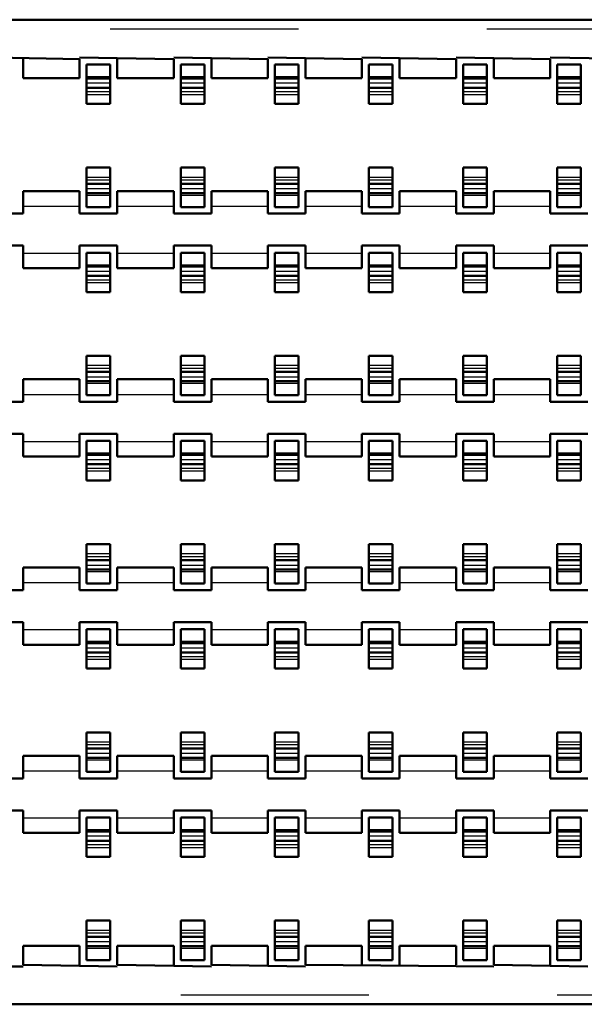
# Model space of a CAD drawing. Header units: inches. Extents: x -1.57 to 1.57, y -0.26 to 0.26.
# Tile 11 of 13: x 0.68 to 0.98, y -0.26 to 0.26. Entities that reach past the tile are written whole.
import ezdxf

# ---------------------------------------------------------------- set-up
doc = ezdxf.new("R2010")
doc.units = ezdxf.units.IN
doc.header["$MEASUREMENT"] = 0
doc.linetypes.add('Dashed', pattern=[2, 1, -1])
for name, color, linetype, lineweight in [('AM_0', 7, 'Continuous', 50), ('AM_4', 3, 'Continuous', 25), ('AM_9', 6, 'Dashed', 25)]:
    doc.layers.add(name, color=color, linetype=linetype, lineweight=lineweight)

# ---------------------------------------------------------------- blocks, each defined once
blk = doc.blocks.new('3_SEAF_50_06_5_L_10_1_A_0_K_TR_cCON2_0_in_SEAF_50_06_5_S_10_2_A_K_TR_4')
at = {"layer": 'AM_0', "ltscale": 0.005537}
for p, q in [((0.71871, 0.23775), (0.73129, 0.23775)), ((0.71871, 0.21682), (0.71871, 0.23775)), ((0.73129, 0.23775), (0.73129, 0.21682)), ((0.76871, 0.23775), (0.78129, 0.23775)), ((0.76871, 0.21682), (0.76871, 0.23775)), ((0.78129, 0.23775), (0.78129, 0.21682)), ((0.81871, 0.23775), (0.83129, 0.23775)), ((0.81871, 0.21682), (0.81871, 0.23775)), ((0.83129, 0.23775), (0.83129, 0.21682)), ((0.86871, 0.23775), (0.88129, 0.23775)), ((0.86871, 0.21682), (0.86871, 0.23775)), ((0.88129, 0.23775), (0.88129, 0.21682)), ((0.91871, 0.23775), (0.93129, 0.23775)), ((0.91871, 0.21682), (0.91871, 0.23775)), ((0.93129, 0.23775), (0.93129, 0.21682)), ((0.96871, 0.23775), (0.98129, 0.23775)), ((0.96871, 0.21682), (0.96871, 0.23775)), ((0.98129, 0.23775), (0.98129, 0.21682)), ((0.71871, 0.23032), (0.73129, 0.23032)), ((0.76871, 0.23032), (0.78129, 0.23032)), ((0.81871, 0.23032), (0.83129, 0.23032)), ((0.86871, 0.23032), (0.88129, 0.23032)), ((0.91871, 0.23032), (0.93129, 0.23032)), ((0.96871, 0.23032), (0.98129, 0.23032)), ((0.71871, 0.22537), (0.73129, 0.22537)), ((0.76871, 0.22537), (0.78129, 0.22537)), ((0.81871, 0.22537), (0.83129, 0.22537)), ((0.86871, 0.22537), (0.88129, 0.22537)), ((0.91871, 0.22537), (0.93129, 0.22537)), ((0.96871, 0.22537), (0.98129, 0.22537)), ((0.71871, 0.21682), (0.73129, 0.21682)), ((0.76871, 0.21682), (0.78129, 0.21682)), ((0.81871, 0.21682), (0.83129, 0.21682)), ((0.86871, 0.21682), (0.88129, 0.21682)), ((0.91871, 0.21682), (0.93129, 0.21682)), ((0.96871, 0.21682), (0.98129, 0.21682)), ((0.71871, 0.16199), (0.71871, 0.18293)), ((0.71871, 0.18293), (0.73129, 0.18293)), ((0.73129, 0.18293), (0.73129, 0.16199)), ((0.76871, 0.16199), (0.76871, 0.18293)), ((0.76871, 0.18293), (0.78129, 0.18293)), ((0.78129, 0.18293), (0.78129, 0.16199)), ((0.81871, 0.16199), (0.81871, 0.18293)), ((0.81871, 0.18293), (0.83129, 0.18293)), ((0.83129, 0.18293), (0.83129, 0.16199)), ((0.86871, 0.16199), (0.86871, 0.18293)), ((0.86871, 0.18293), (0.88129, 0.18293)), ((0.88129, 0.18293), (0.88129, 0.16199)), ((0.91871, 0.16199), (0.91871, 0.18293)), ((0.91871, 0.18293), (0.93129, 0.18293)), ((0.93129, 0.18293), (0.93129, 0.16199)), ((0.96871, 0.16199), (0.96871, 0.18293)), ((0.96871, 0.18293), (0.98129, 0.18293)), ((0.98129, 0.18293), (0.98129, 0.16199)), ((0.71871, 0.17438), (0.73129, 0.17438)), ((0.76871, 0.17438), (0.78129, 0.17438)), ((0.81871, 0.17438), (0.83129, 0.17438)), ((0.86871, 0.17438), (0.88129, 0.17438)), ((0.91871, 0.17438), (0.93129, 0.17438)), ((0.96871, 0.17438), (0.98129, 0.17438)), ((0.71871, 0.16942), (0.73129, 0.16942)), ((0.76871, 0.16942), (0.78129, 0.16942)), ((0.81871, 0.16942), (0.83129, 0.16942)), ((0.86871, 0.16942), (0.88129, 0.16942)), ((0.91871, 0.16942), (0.93129, 0.16942)), ((0.96871, 0.16942), (0.98129, 0.16942)), ((0.71871, 0.16199), (0.73129, 0.16199)), ((0.76871, 0.16199), (0.78129, 0.16199)), ((0.81871, 0.16199), (0.83129, 0.16199)), ((0.86871, 0.16199), (0.88129, 0.16199)), ((0.91871, 0.16199), (0.93129, 0.16199)), ((0.96871, 0.16199), (0.98129, 0.16199)), ((0.71871, 0.13775), (0.73129, 0.13775)), ((0.71871, 0.11682), (0.71871, 0.13775)), ((0.73129, 0.13775), (0.73129, 0.11682)), ((0.76871, 0.13775), (0.78129, 0.13775)), ((0.76871, 0.11682), (0.76871, 0.13775)), ((0.78129, 0.13775), (0.78129, 0.11682)), ((0.81871, 0.13775), (0.83129, 0.13775)), ((0.81871, 0.11682), (0.81871, 0.13775)), ((0.83129, 0.13775), (0.83129, 0.11682)), ((0.86871, 0.13775), (0.88129, 0.13775)), ((0.86871, 0.11682), (0.86871, 0.13775)), ((0.88129, 0.13775), (0.88129, 0.11682)), ((0.91871, 0.13775), (0.93129, 0.13775)), ((0.91871, 0.11682), (0.91871, 0.13775)), ((0.93129, 0.13775), (0.93129, 0.11682)), ((0.96871, 0.13775), (0.98129, 0.13775)), ((0.96871, 0.11682), (0.96871, 0.13775)), ((0.98129, 0.13775), (0.98129, 0.11682)), ((0.71871, 0.13032), (0.73129, 0.13032)), ((0.76871, 0.13032), (0.78129, 0.13032)), ((0.81871, 0.13032), (0.83129, 0.13032)), ((0.86871, 0.13032), (0.88129, 0.13032)), ((0.91871, 0.13032), (0.93129, 0.13032)), ((0.96871, 0.13032), (0.98129, 0.13032)), ((0.71871, 0.12537), (0.73129, 0.12537)), ((0.76871, 0.12537), (0.78129, 0.12537)), ((0.81871, 0.12537), (0.83129, 0.12537)), ((0.86871, 0.12537), (0.88129, 0.12537)), ((0.91871, 0.12537), (0.93129, 0.12537)), ((0.96871, 0.12537), (0.98129, 0.12537)), ((0.71871, 0.11682), (0.73129, 0.11682)), ((0.76871, 0.11682), (0.78129, 0.11682)), ((0.81871, 0.11682), (0.83129, 0.11682)), ((0.86871, 0.11682), (0.88129, 0.11682)), ((0.91871, 0.11682), (0.93129, 0.11682)), ((0.96871, 0.11682), (0.98129, 0.11682)), ((0.71871, 0.06199), (0.71871, 0.08293)), ((0.71871, 0.08293), (0.73129, 0.08293)), ((0.73129, 0.08293), (0.73129, 0.06199)), ((0.76871, 0.06199), (0.76871, 0.08293)), ((0.76871, 0.08293), (0.78129, 0.08293)), ((0.78129, 0.08293), (0.78129, 0.06199)), ((0.81871, 0.06199), (0.81871, 0.08293)), ((0.81871, 0.08293), (0.83129, 0.08293)), ((0.83129, 0.08293), (0.83129, 0.06199)), ((0.86871, 0.06199), (0.86871, 0.08293)), ((0.86871, 0.08293), (0.88129, 0.08293)), ((0.88129, 0.08293), (0.88129, 0.06199)), ((0.91871, 0.06199), (0.91871, 0.08293)), ((0.91871, 0.08293), (0.93129, 0.08293)), ((0.93129, 0.08293), (0.93129, 0.06199)), ((0.96871, 0.06199), (0.96871, 0.08293)), ((0.96871, 0.08293), (0.98129, 0.08293)), ((0.98129, 0.08293), (0.98129, 0.06199)), ((0.71871, 0.07438), (0.73129, 0.07438)), ((0.76871, 0.07438), (0.78129, 0.07438)), ((0.81871, 0.07438), (0.83129, 0.07438)), ((0.86871, 0.07438), (0.88129, 0.07438)), ((0.91871, 0.07438), (0.93129, 0.07438)), ((0.96871, 0.07438), (0.98129, 0.07438)), ((0.71871, 0.06942), (0.73129, 0.06942)), ((0.76871, 0.06942), (0.78129, 0.06942)), ((0.81871, 0.06942), (0.83129, 0.06942)), ((0.86871, 0.06942), (0.88129, 0.06942)), ((0.91871, 0.06942), (0.93129, 0.06942)), ((0.96871, 0.06942), (0.98129, 0.06942)), ((0.71871, 0.06199), (0.73129, 0.06199)), ((0.76871, 0.06199), (0.78129, 0.06199)), ((0.81871, 0.06199), (0.83129, 0.06199)), ((0.86871, 0.06199), (0.88129, 0.06199)), ((0.91871, 0.06199), (0.93129, 0.06199)), ((0.96871, 0.06199), (0.98129, 0.06199)), ((0.71871, 0.03775), (0.73129, 0.03775)), ((0.71871, 0.01682), (0.71871, 0.03775)), ((0.73129, 0.03775), (0.73129, 0.01682)), ((0.76871, 0.03775), (0.78129, 0.03775)), ((0.76871, 0.01682), (0.76871, 0.03775)), ((0.78129, 0.03775), (0.78129, 0.01682)), ((0.81871, 0.03775), (0.83129, 0.03775)), ((0.81871, 0.01682), (0.81871, 0.03775)), ((0.83129, 0.03775), (0.83129, 0.01682)), ((0.86871, 0.03775), (0.88129, 0.03775)), ((0.86871, 0.01682), (0.86871, 0.03775)), ((0.88129, 0.03775), (0.88129, 0.01682)), ((0.91871, 0.03775), (0.93129, 0.03775)), ((0.91871, 0.01682), (0.91871, 0.03775)), ((0.93129, 0.03775), (0.93129, 0.01682)), ((0.96871, 0.03775), (0.98129, 0.03775)), ((0.96871, 0.01682), (0.96871, 0.03775)), ((0.98129, 0.03775), (0.98129, 0.01682)), ((0.71871, 0.03032), (0.73129, 0.03032)), ((0.76871, 0.03032), (0.78129, 0.03032)), ((0.81871, 0.03032), (0.83129, 0.03032)), ((0.86871, 0.03032), (0.88129, 0.03032)), ((0.91871, 0.03032), (0.93129, 0.03032)), ((0.96871, 0.03032), (0.98129, 0.03032)), ((0.71871, 0.02537), (0.73129, 0.02537)), ((0.76871, 0.02537), (0.78129, 0.02537)), ((0.81871, 0.02537), (0.83129, 0.02537)), ((0.86871, 0.02537), (0.88129, 0.02537)), ((0.91871, 0.02537), (0.93129, 0.02537)), ((0.96871, 0.02537), (0.98129, 0.02537)), ((0.71871, 0.01682), (0.73129, 0.01682)), ((0.76871, 0.01682), (0.78129, 0.01682)), ((0.81871, 0.01682), (0.83129, 0.01682)), ((0.86871, 0.01682), (0.88129, 0.01682)), ((0.91871, 0.01682), (0.93129, 0.01682)), ((0.96871, 0.01682), (0.98129, 0.01682)), ((0.71871, -0.03801), (0.71871, -0.01707)), ((0.71871, -0.01707), (0.73129, -0.01707)), ((0.73129, -0.01707), (0.73129, -0.03801)), ((0.76871, -0.03801), (0.76871, -0.01707)), ((0.76871, -0.01707), (0.78129, -0.01707)), ((0.78129, -0.01707), (0.78129, -0.03801)), ((0.81871, -0.03801), (0.81871, -0.01707)), ((0.81871, -0.01707), (0.83129, -0.01707)), ((0.83129, -0.01707), (0.83129, -0.03801)), ((0.86871, -0.03801), (0.86871, -0.01707)), ((0.86871, -0.01707), (0.88129, -0.01707)), ((0.88129, -0.01707), (0.88129, -0.03801)), ((0.91871, -0.03801), (0.91871, -0.01707)), ((0.91871, -0.01707), (0.93129, -0.01707)), ((0.93129, -0.01707), (0.93129, -0.03801)), ((0.96871, -0.03801), (0.96871, -0.01707)), ((0.96871, -0.01707), (0.98129, -0.01707)), ((0.98129, -0.01707), (0.98129, -0.03801)), ((0.71871, -0.02562), (0.73129, -0.02562)), ((0.76871, -0.02562), (0.78129, -0.02562)), ((0.81871, -0.02562), (0.83129, -0.02562)), ((0.86871, -0.02562), (0.88129, -0.02562)), ((0.91871, -0.02562), (0.93129, -0.02562)), ((0.96871, -0.02562), (0.98129, -0.02562)), ((0.71871, -0.03058), (0.73129, -0.03058)), ((0.76871, -0.03058), (0.78129, -0.03058)), ((0.81871, -0.03058), (0.83129, -0.03058)), ((0.86871, -0.03058), (0.88129, -0.03058)), ((0.91871, -0.03058), (0.93129, -0.03058)), ((0.96871, -0.03058), (0.98129, -0.03058)), ((0.71871, -0.03801), (0.73129, -0.03801)), ((0.76871, -0.03801), (0.78129, -0.03801)), ((0.81871, -0.03801), (0.83129, -0.03801)), ((0.86871, -0.03801), (0.88129, -0.03801)), ((0.91871, -0.03801), (0.93129, -0.03801)), ((0.96871, -0.03801), (0.98129, -0.03801)), ((0.71871, -0.06225), (0.73129, -0.06225)), ((0.71871, -0.08318), (0.71871, -0.06225)), ((0.73129, -0.06225), (0.73129, -0.08318)), ((0.76871, -0.06225), (0.78129, -0.06225)), ((0.76871, -0.08318), (0.76871, -0.06225)), ((0.78129, -0.06225), (0.78129, -0.08318)), ((0.81871, -0.06225), (0.83129, -0.06225)), ((0.81871, -0.08318), (0.81871, -0.06225)), ((0.83129, -0.06225), (0.83129, -0.08318)), ((0.86871, -0.06225), (0.88129, -0.06225)), ((0.86871, -0.08318), (0.86871, -0.06225)), ((0.88129, -0.06225), (0.88129, -0.08318)), ((0.91871, -0.06225), (0.93129, -0.06225)), ((0.91871, -0.08318), (0.91871, -0.06225)), ((0.93129, -0.06225), (0.93129, -0.08318)), ((0.96871, -0.06225), (0.98129, -0.06225)), ((0.96871, -0.08318), (0.96871, -0.06225)), ((0.98129, -0.06225), (0.98129, -0.08318)), ((0.71871, -0.06968), (0.73129, -0.06968)), ((0.76871, -0.06968), (0.78129, -0.06968)), ((0.81871, -0.06968), (0.83129, -0.06968)), ((0.86871, -0.06968), (0.88129, -0.06968)), ((0.91871, -0.06968), (0.93129, -0.06968)), ((0.96871, -0.06968), (0.98129, -0.06968)), ((0.71871, -0.07463), (0.73129, -0.07463)), ((0.76871, -0.07463), (0.78129, -0.07463)), ((0.81871, -0.07463), (0.83129, -0.07463)), ((0.86871, -0.07463), (0.88129, -0.07463)), ((0.91871, -0.07463), (0.93129, -0.07463)), ((0.96871, -0.07463), (0.98129, -0.07463)), ((0.71871, -0.08318), (0.73129, -0.08318)), ((0.76871, -0.08318), (0.78129, -0.08318)), ((0.81871, -0.08318), (0.83129, -0.08318)), ((0.86871, -0.08318), (0.88129, -0.08318)), ((0.91871, -0.08318), (0.93129, -0.08318)), ((0.96871, -0.08318), (0.98129, -0.08318)), ((0.71871, -0.13801), (0.71871, -0.11707)), ((0.71871, -0.11707), (0.73129, -0.11707)), ((0.73129, -0.11707), (0.73129, -0.13801)), ((0.76871, -0.13801), (0.76871, -0.11707)), ((0.76871, -0.11707), (0.78129, -0.11707)), ((0.78129, -0.11707), (0.78129, -0.13801)), ((0.81871, -0.13801), (0.81871, -0.11707)), ((0.81871, -0.11707), (0.83129, -0.11707)), ((0.83129, -0.11707), (0.83129, -0.13801)), ((0.86871, -0.13801), (0.86871, -0.11707)), ((0.86871, -0.11707), (0.88129, -0.11707)), ((0.88129, -0.11707), (0.88129, -0.13801)), ((0.91871, -0.13801), (0.91871, -0.11707)), ((0.91871, -0.11707), (0.93129, -0.11707)), ((0.93129, -0.11707), (0.93129, -0.13801)), ((0.96871, -0.13801), (0.96871, -0.11707)), ((0.96871, -0.11707), (0.98129, -0.11707)), ((0.98129, -0.11707), (0.98129, -0.13801)), ((0.71871, -0.12562), (0.73129, -0.12562)), ((0.71871, -0.13058), (0.73129, -0.13058)), ((0.76871, -0.12562), (0.78129, -0.12562)), ((0.76871, -0.13058), (0.78129, -0.13058)), ((0.81871, -0.12562), (0.83129, -0.12562)), ((0.81871, -0.13058), (0.83129, -0.13058)), ((0.86871, -0.12562), (0.88129, -0.12562)), ((0.86871, -0.13058), (0.88129, -0.13058)), ((0.91871, -0.12562), (0.93129, -0.12562)), ((0.91871, -0.13058), (0.93129, -0.13058)), ((0.96871, -0.12562), (0.98129, -0.12562)), ((0.96871, -0.13058), (0.98129, -0.13058)), ((0.71871, -0.13801), (0.73129, -0.13801)), ((0.76871, -0.13801), (0.78129, -0.13801)), ((0.81871, -0.13801), (0.83129, -0.13801)), ((0.86871, -0.13801), (0.88129, -0.13801)), ((0.91871, -0.13801), (0.93129, -0.13801)), ((0.96871, -0.13801), (0.98129, -0.13801)), ((0.71871, -0.16225), (0.73129, -0.16225)), ((0.71871, -0.18318), (0.71871, -0.16225)), ((0.73129, -0.16225), (0.73129, -0.18318)), ((0.76871, -0.16225), (0.78129, -0.16225)), ((0.76871, -0.18318), (0.76871, -0.16225)), ((0.78129, -0.16225), (0.78129, -0.18318)), ((0.81871, -0.16225), (0.83129, -0.16225)), ((0.81871, -0.18318), (0.81871, -0.16225)), ((0.83129, -0.16225), (0.83129, -0.18318)), ((0.86871, -0.16225), (0.88129, -0.16225)), ((0.86871, -0.18318), (0.86871, -0.16225)), ((0.88129, -0.16225), (0.88129, -0.18318)), ((0.91871, -0.16225), (0.93129, -0.16225)), ((0.91871, -0.18318), (0.91871, -0.16225)), ((0.93129, -0.16225), (0.93129, -0.18318)), ((0.96871, -0.16225), (0.98129, -0.16225)), ((0.96871, -0.18318), (0.96871, -0.16225)), ((0.98129, -0.16225), (0.98129, -0.18318)), ((0.71871, -0.16968), (0.73129, -0.16968)), ((0.76871, -0.16968), (0.78129, -0.16968)), ((0.81871, -0.16968), (0.83129, -0.16968)), ((0.86871, -0.16968), (0.88129, -0.16968)), ((0.91871, -0.16968), (0.93129, -0.16968)), ((0.96871, -0.16968), (0.98129, -0.16968)), ((0.71871, -0.17463), (0.73129, -0.17463)), ((0.76871, -0.17463), (0.78129, -0.17463)), ((0.81871, -0.17463), (0.83129, -0.17463)), ((0.86871, -0.17463), (0.88129, -0.17463)), ((0.91871, -0.17463), (0.93129, -0.17463)), ((0.96871, -0.17463), (0.98129, -0.17463)), ((0.71871, -0.18318), (0.73129, -0.18318)), ((0.76871, -0.18318), (0.78129, -0.18318)), ((0.81871, -0.18318), (0.83129, -0.18318)), ((0.86871, -0.18318), (0.88129, -0.18318)), ((0.91871, -0.18318), (0.93129, -0.18318)), ((0.96871, -0.18318), (0.98129, -0.18318)), ((0.71871, -0.23801), (0.71871, -0.21707)), ((0.71871, -0.21707), (0.73129, -0.21707)), ((0.73129, -0.21707), (0.73129, -0.23801)), ((0.76871, -0.23801), (0.76871, -0.21707)), ((0.76871, -0.21707), (0.78129, -0.21707)), ((0.78129, -0.21707), (0.78129, -0.23801)), ((0.81871, -0.23801), (0.81871, -0.21707)), ((0.81871, -0.21707), (0.83129, -0.21707)), ((0.83129, -0.21707), (0.83129, -0.23801)), ((0.86871, -0.23801), (0.86871, -0.21707)), ((0.86871, -0.21707), (0.88129, -0.21707)), ((0.88129, -0.21707), (0.88129, -0.23801)), ((0.91871, -0.23801), (0.91871, -0.21707)), ((0.91871, -0.21707), (0.93129, -0.21707)), ((0.93129, -0.21707), (0.93129, -0.23801)), ((0.96871, -0.23801), (0.96871, -0.21707)), ((0.96871, -0.21707), (0.98129, -0.21707)), ((0.98129, -0.21707), (0.98129, -0.23801)), ((0.71871, -0.22562), (0.73129, -0.22562)), ((0.76871, -0.22562), (0.78129, -0.22562)), ((0.81871, -0.22562), (0.83129, -0.22562)), ((0.86871, -0.22562), (0.88129, -0.22562)), ((0.91871, -0.22562), (0.93129, -0.22562)), ((0.96871, -0.22562), (0.98129, -0.22562)), ((0.71871, -0.23058), (0.73129, -0.23058)), ((0.76871, -0.23058), (0.78129, -0.23058)), ((0.81871, -0.23058), (0.83129, -0.23058)), ((0.86871, -0.23058), (0.88129, -0.23058)), ((0.91871, -0.23058), (0.93129, -0.23058)), ((0.96871, -0.23058), (0.98129, -0.23058)), ((0.71871, -0.23801), (0.73129, -0.23801)), ((0.76871, -0.23801), (0.78129, -0.23801)), ((0.81871, -0.23801), (0.83129, -0.23801)), ((0.86871, -0.23801), (0.88129, -0.23801)), ((0.91871, -0.23801), (0.93129, -0.23801)), ((0.96871, -0.23801), (0.98129, -0.23801))]:
    blk.add_line(p, q, dxfattribs=at)
at = {"layer": 'AM_9', "ltscale": 0.005537}
for p, q in [((1.23129, 0.2565), (-1.23129, 0.2565)), ((0.71871, 0.23137), (0.73129, 0.23137)), ((0.76871, 0.23137), (0.78129, 0.23137)), ((0.81871, 0.23137), (0.83129, 0.23137)), ((0.86871, 0.23137), (0.88129, 0.23137)), ((0.91871, 0.23137), (0.93129, 0.23137)), ((0.96871, 0.23137), (0.98129, 0.23137)), ((0.71871, 0.22792), (0.73129, 0.22792)), ((0.76871, 0.22792), (0.78129, 0.22792)), ((0.81871, 0.22792), (0.83129, 0.22792)), ((0.86871, 0.22792), (0.88129, 0.22792)), ((0.91871, 0.22792), (0.93129, 0.22792)), ((0.96871, 0.22792), (0.98129, 0.22792)), ((0.71871, 0.22332), (0.73129, 0.22332)), ((0.71871, 0.22182), (0.73129, 0.22182)), ((0.76871, 0.22332), (0.78129, 0.22332)), ((0.76871, 0.22182), (0.78129, 0.22182)), ((0.81871, 0.22332), (0.83129, 0.22332)), ((0.81871, 0.22182), (0.83129, 0.22182)), ((0.86871, 0.22332), (0.88129, 0.22332)), ((0.86871, 0.22182), (0.88129, 0.22182)), ((0.91871, 0.22332), (0.93129, 0.22332)), ((0.91871, 0.22182), (0.93129, 0.22182)), ((0.96871, 0.22332), (0.98129, 0.22332)), ((0.96871, 0.22182), (0.98129, 0.22182)), ((0.71871, 0.17792), (0.73129, 0.17792)), ((0.76871, 0.17792), (0.78129, 0.17792)), ((0.81871, 0.17792), (0.83129, 0.17792)), ((0.86871, 0.17792), (0.88129, 0.17792)), ((0.91871, 0.17792), (0.93129, 0.17792)), ((0.96871, 0.17792), (0.98129, 0.17792)), ((0.71871, 0.17643), (0.73129, 0.17643)), ((0.76871, 0.17643), (0.78129, 0.17643)), ((0.81871, 0.17643), (0.83129, 0.17643)), ((0.86871, 0.17643), (0.88129, 0.17643)), ((0.91871, 0.17643), (0.93129, 0.17643)), ((0.96871, 0.17643), (0.98129, 0.17643)), ((0.71871, 0.17182), (0.73129, 0.17182)), ((0.71871, 0.16837), (0.73129, 0.16837)), ((0.76871, 0.17182), (0.78129, 0.17182)), ((0.76871, 0.16837), (0.78129, 0.16837)), ((0.81871, 0.17182), (0.83129, 0.17182)), ((0.81871, 0.16837), (0.83129, 0.16837)), ((0.86871, 0.17182), (0.88129, 0.17182)), ((0.86871, 0.16837), (0.88129, 0.16837)), ((0.91871, 0.17182), (0.93129, 0.17182)), ((0.91871, 0.16837), (0.93129, 0.16837)), ((0.96871, 0.17182), (0.98129, 0.17182)), ((0.96871, 0.16837), (0.98129, 0.16837)), ((0.71871, 0.13137), (0.73129, 0.13137)), ((0.76871, 0.13137), (0.78129, 0.13137)), ((0.81871, 0.13137), (0.83129, 0.13137)), ((0.86871, 0.13137), (0.88129, 0.13137)), ((0.91871, 0.13137), (0.93129, 0.13137)), ((0.96871, 0.13137), (0.98129, 0.13137)), ((0.71871, 0.12792), (0.73129, 0.12792)), ((0.76871, 0.12792), (0.78129, 0.12792)), ((0.81871, 0.12792), (0.83129, 0.12792)), ((0.86871, 0.12792), (0.88129, 0.12792)), ((0.91871, 0.12792), (0.93129, 0.12792)), ((0.96871, 0.12792), (0.98129, 0.12792)), ((0.71871, 0.12332), (0.73129, 0.12332)), ((0.71871, 0.12182), (0.73129, 0.12182)), ((0.76871, 0.12332), (0.78129, 0.12332)), ((0.76871, 0.12182), (0.78129, 0.12182)), ((0.81871, 0.12332), (0.83129, 0.12332)), ((0.81871, 0.12182), (0.83129, 0.12182)), ((0.86871, 0.12332), (0.88129, 0.12332)), ((0.86871, 0.12182), (0.88129, 0.12182)), ((0.91871, 0.12332), (0.93129, 0.12332)), ((0.91871, 0.12182), (0.93129, 0.12182)), ((0.96871, 0.12332), (0.98129, 0.12332)), ((0.96871, 0.12182), (0.98129, 0.12182)), ((0.71871, 0.07792), (0.73129, 0.07792)), ((0.71871, 0.07643), (0.73129, 0.07643)), ((0.76871, 0.07792), (0.78129, 0.07792)), ((0.76871, 0.07643), (0.78129, 0.07643)), ((0.81871, 0.07792), (0.83129, 0.07792)), ((0.81871, 0.07643), (0.83129, 0.07643)), ((0.86871, 0.07792), (0.88129, 0.07792)), ((0.86871, 0.07643), (0.88129, 0.07643)), ((0.91871, 0.07792), (0.93129, 0.07792)), ((0.91871, 0.07643), (0.93129, 0.07643)), ((0.96871, 0.07792), (0.98129, 0.07792)), ((0.96871, 0.07643), (0.98129, 0.07643)), ((0.71871, 0.07182), (0.73129, 0.07182)), ((0.71871, 0.06837), (0.73129, 0.06837)), ((0.76871, 0.07182), (0.78129, 0.07182)), ((0.76871, 0.06837), (0.78129, 0.06837)), ((0.81871, 0.07182), (0.83129, 0.07182)), ((0.81871, 0.06837), (0.83129, 0.06837)), ((0.86871, 0.07182), (0.88129, 0.07182)), ((0.86871, 0.06837), (0.88129, 0.06837)), ((0.91871, 0.07182), (0.93129, 0.07182)), ((0.91871, 0.06837), (0.93129, 0.06837)), ((0.96871, 0.07182), (0.98129, 0.07182)), ((0.96871, 0.06837), (0.98129, 0.06837)), ((0.71871, 0.03137), (0.73129, 0.03137)), ((0.71871, 0.02792), (0.73129, 0.02792)), ((0.76871, 0.03137), (0.78129, 0.03137)), ((0.76871, 0.02792), (0.78129, 0.02792)), ((0.81871, 0.03137), (0.83129, 0.03137)), ((0.81871, 0.02792), (0.83129, 0.02792)), ((0.86871, 0.03137), (0.88129, 0.03137)), ((0.86871, 0.02792), (0.88129, 0.02792)), ((0.91871, 0.03137), (0.93129, 0.03137)), ((0.91871, 0.02792), (0.93129, 0.02792)), ((0.96871, 0.03137), (0.98129, 0.03137)), ((0.96871, 0.02792), (0.98129, 0.02792)), ((0.71871, 0.02332), (0.73129, 0.02332)), ((0.71871, 0.02182), (0.73129, 0.02182)), ((0.76871, 0.02332), (0.78129, 0.02332)), ((0.76871, 0.02182), (0.78129, 0.02182)), ((0.81871, 0.02332), (0.83129, 0.02332)), ((0.81871, 0.02182), (0.83129, 0.02182)), ((0.86871, 0.02332), (0.88129, 0.02332)), ((0.86871, 0.02182), (0.88129, 0.02182)), ((0.91871, 0.02332), (0.93129, 0.02332)), ((0.91871, 0.02182), (0.93129, 0.02182)), ((0.96871, 0.02332), (0.98129, 0.02332)), ((0.96871, 0.02182), (0.98129, 0.02182)), ((0.71871, -0.02208), (0.73129, -0.02208)), ((0.71871, -0.02357), (0.73129, -0.02357)), ((0.76871, -0.02208), (0.78129, -0.02208)), ((0.76871, -0.02357), (0.78129, -0.02357)), ((0.81871, -0.02208), (0.83129, -0.02208)), ((0.81871, -0.02357), (0.83129, -0.02357)), ((0.86871, -0.02208), (0.88129, -0.02208)), ((0.86871, -0.02357), (0.88129, -0.02357)), ((0.91871, -0.02208), (0.93129, -0.02208)), ((0.91871, -0.02357), (0.93129, -0.02357)), ((0.96871, -0.02208), (0.98129, -0.02208)), ((0.96871, -0.02357), (0.98129, -0.02357)), ((0.71871, -0.02818), (0.73129, -0.02818)), ((0.76871, -0.02818), (0.78129, -0.02818)), ((0.81871, -0.02818), (0.83129, -0.02818)), ((0.86871, -0.02818), (0.88129, -0.02818)), ((0.91871, -0.02818), (0.93129, -0.02818)), ((0.96871, -0.02818), (0.98129, -0.02818)), ((0.71871, -0.03163), (0.73129, -0.03163)), ((0.76871, -0.03163), (0.78129, -0.03163)), ((0.81871, -0.03163), (0.83129, -0.03163)), ((0.86871, -0.03163), (0.88129, -0.03163)), ((0.91871, -0.03163), (0.93129, -0.03163)), ((0.96871, -0.03163), (0.98129, -0.03163)), ((0.71871, -0.06863), (0.73129, -0.06863)), ((0.71871, -0.07208), (0.73129, -0.07208)), ((0.76871, -0.06863), (0.78129, -0.06863)), ((0.76871, -0.07208), (0.78129, -0.07208)), ((0.81871, -0.06863), (0.83129, -0.06863)), ((0.81871, -0.07208), (0.83129, -0.07208)), ((0.86871, -0.06863), (0.88129, -0.06863)), ((0.86871, -0.07208), (0.88129, -0.07208)), ((0.91871, -0.06863), (0.93129, -0.06863)), ((0.91871, -0.07208), (0.93129, -0.07208)), ((0.96871, -0.06863), (0.98129, -0.06863)), ((0.96871, -0.07208), (0.98129, -0.07208)), ((0.71871, -0.07668), (0.73129, -0.07668)), ((0.71871, -0.07818), (0.73129, -0.07818)), ((0.76871, -0.07668), (0.78129, -0.07668)), ((0.76871, -0.07818), (0.78129, -0.07818)), ((0.81871, -0.07668), (0.83129, -0.07668)), ((0.81871, -0.07818), (0.83129, -0.07818)), ((0.86871, -0.07668), (0.88129, -0.07668)), ((0.86871, -0.07818), (0.88129, -0.07818)), ((0.91871, -0.07668), (0.93129, -0.07668)), ((0.91871, -0.07818), (0.93129, -0.07818)), ((0.96871, -0.07668), (0.98129, -0.07668)), ((0.96871, -0.07818), (0.98129, -0.07818)), ((0.71871, -0.12208), (0.73129, -0.12208)), ((0.71871, -0.12357), (0.73129, -0.12357)), ((0.76871, -0.12208), (0.78129, -0.12208)), ((0.76871, -0.12357), (0.78129, -0.12357)), ((0.81871, -0.12208), (0.83129, -0.12208)), ((0.81871, -0.12357), (0.83129, -0.12357)), ((0.86871, -0.12208), (0.88129, -0.12208)), ((0.86871, -0.12357), (0.88129, -0.12357)), ((0.91871, -0.12208), (0.93129, -0.12208)), ((0.91871, -0.12357), (0.93129, -0.12357)), ((0.96871, -0.12208), (0.98129, -0.12208)), ((0.96871, -0.12357), (0.98129, -0.12357)), ((0.71871, -0.12818), (0.73129, -0.12818)), ((0.76871, -0.12818), (0.78129, -0.12818)), ((0.81871, -0.12818), (0.83129, -0.12818)), ((0.86871, -0.12818), (0.88129, -0.12818)), ((0.91871, -0.12818), (0.93129, -0.12818)), ((0.96871, -0.12818), (0.98129, -0.12818)), ((0.71871, -0.13163), (0.73129, -0.13163)), ((0.76871, -0.13163), (0.78129, -0.13163)), ((0.81871, -0.13163), (0.83129, -0.13163)), ((0.86871, -0.13163), (0.88129, -0.13163)), ((0.91871, -0.13163), (0.93129, -0.13163)), ((0.96871, -0.13163), (0.98129, -0.13163)), ((0.71871, -0.16863), (0.73129, -0.16863)), ((0.71871, -0.17208), (0.73129, -0.17208)), ((0.76871, -0.16863), (0.78129, -0.16863)), ((0.76871, -0.17208), (0.78129, -0.17208)), ((0.81871, -0.16863), (0.83129, -0.16863)), ((0.81871, -0.17208), (0.83129, -0.17208)), ((0.86871, -0.16863), (0.88129, -0.16863)), ((0.86871, -0.17208), (0.88129, -0.17208)), ((0.91871, -0.16863), (0.93129, -0.16863)), ((0.91871, -0.17208), (0.93129, -0.17208)), ((0.96871, -0.16863), (0.98129, -0.16863)), ((0.96871, -0.17208), (0.98129, -0.17208)), ((0.71871, -0.17668), (0.73129, -0.17668)), ((0.76871, -0.17668), (0.78129, -0.17668)), ((0.81871, -0.17668), (0.83129, -0.17668)), ((0.86871, -0.17668), (0.88129, -0.17668)), ((0.91871, -0.17668), (0.93129, -0.17668)), ((0.96871, -0.17668), (0.98129, -0.17668)), ((0.71871, -0.17818), (0.73129, -0.17818)), ((0.76871, -0.17818), (0.78129, -0.17818)), ((0.81871, -0.17818), (0.83129, -0.17818)), ((0.86871, -0.17818), (0.88129, -0.17818)), ((0.91871, -0.17818), (0.93129, -0.17818)), ((0.96871, -0.17818), (0.98129, -0.17818)), ((0.71871, -0.22208), (0.73129, -0.22208)), ((0.71871, -0.22357), (0.73129, -0.22357)), ((0.76871, -0.22208), (0.78129, -0.22208)), ((0.76871, -0.22357), (0.78129, -0.22357)), ((0.81871, -0.22208), (0.83129, -0.22208)), ((0.81871, -0.22357), (0.83129, -0.22357)), ((0.86871, -0.22208), (0.88129, -0.22208)), ((0.86871, -0.22357), (0.88129, -0.22357)), ((0.91871, -0.22208), (0.93129, -0.22208)), ((0.91871, -0.22357), (0.93129, -0.22357)), ((0.96871, -0.22208), (0.98129, -0.22208)), ((0.96871, -0.22357), (0.98129, -0.22357)), ((0.71871, -0.22818), (0.73129, -0.22818)), ((0.76871, -0.22818), (0.78129, -0.22818)), ((0.81871, -0.22818), (0.83129, -0.22818)), ((0.86871, -0.22818), (0.88129, -0.22818)), ((0.91871, -0.22818), (0.93129, -0.22818)), ((0.96871, -0.22818), (0.98129, -0.22818)), ((0.71871, -0.23163), (0.73129, -0.23163)), ((0.76871, -0.23163), (0.78129, -0.23163)), ((0.81871, -0.23163), (0.83129, -0.23163)), ((0.86871, -0.23163), (0.88129, -0.23163)), ((0.91871, -0.23163), (0.93129, -0.23163)), ((0.96871, -0.23163), (0.98129, -0.23163)), ((-1.23129, -0.2565), (1.185, -0.2565))]:
    blk.add_line(p, q, dxfattribs=at)
blk = doc.blocks.new('4_SEAF_50_06_5_L_10_1_A_0_K_TR_BODY_2_0_in_SEAF_50_06_5_S_10_2_A_K_TR_4')
at = {"layer": 'AM_0', "ltscale": 0.006254}
for p, q in [((1.348, 0.2615), (-1.381, 0.2615)), ((0.715, 0.2405), (0.665, 0.2415)), ((0.765, 0.2405), (0.715, 0.2415)), ((0.815, 0.2405), (0.765, 0.2415)), ((0.865, 0.2405), (0.815, 0.2415)), ((0.915, 0.2405), (0.865, 0.2415)), ((0.965, 0.2405), (0.915, 0.2415)), ((1.015, 0.2405), (0.965, 0.2415)), ((0.685, 0.2405), (0.685, 0.2305)), ((0.715, 0.2305), (0.715, 0.2405)), ((0.735, 0.2405), (0.735, 0.2305)), ((0.765, 0.2305), (0.765, 0.2405)), ((0.785, 0.2405), (0.785, 0.2305)), ((0.815, 0.2305), (0.815, 0.2405)), ((0.835, 0.2405), (0.835, 0.2305)), ((0.865, 0.2305), (0.865, 0.2405)), ((0.885, 0.2405), (0.885, 0.2305)), ((0.915, 0.2305), (0.915, 0.2405)), ((0.935, 0.2405), (0.935, 0.2305)), ((0.965, 0.2305), (0.965, 0.2405)), ((0.715, 0.2305), (0.685, 0.2305)), ((0.765, 0.2305), (0.735, 0.2305)), ((0.815, 0.2305), (0.785, 0.2305)), ((0.865, 0.2305), (0.835, 0.2305)), ((0.915, 0.2305), (0.885, 0.2305)), ((0.965, 0.2305), (0.935, 0.2305)), ((0.685, 0.1705), (0.685, 0.1585)), ((0.685, 0.1705), (0.715, 0.1705)), ((0.715, 0.1585), (0.715, 0.1705)), ((0.735, 0.1705), (0.735, 0.1585)), ((0.735, 0.1705), (0.765, 0.1705)), ((0.765, 0.1585), (0.765, 0.1705)), ((0.785, 0.1705), (0.785, 0.1585)), ((0.785, 0.1705), (0.815, 0.1705)), ((0.815, 0.1585), (0.815, 0.1705)), ((0.835, 0.1705), (0.835, 0.1585)), ((0.835, 0.1705), (0.865, 0.1705)), ((0.865, 0.1585), (0.865, 0.1705)), ((0.885, 0.1705), (0.885, 0.1585)), ((0.885, 0.1705), (0.915, 0.1705)), ((0.915, 0.1585), (0.915, 0.1705)), ((0.935, 0.1705), (0.935, 0.1585)), ((0.935, 0.1705), (0.965, 0.1705)), ((0.965, 0.1585), (0.965, 0.1705)), ((0.685, 0.1585), (0.665, 0.1585)), ((0.735, 0.1585), (0.715, 0.1585)), ((0.785, 0.1585), (0.765, 0.1585)), ((0.835, 0.1585), (0.815, 0.1585)), ((0.885, 0.1585), (0.865, 0.1585)), ((0.935, 0.1585), (0.915, 0.1585)), ((0.985, 0.1585), (0.965, 0.1585)), ((0.665, 0.1415), (0.685, 0.1415)), ((0.685, 0.1415), (0.685, 0.1295)), ((0.715, 0.1295), (0.715, 0.1415)), ((0.715, 0.1415), (0.735, 0.1415)), ((0.735, 0.1415), (0.735, 0.1295)), ((0.765, 0.1295), (0.765, 0.1415)), ((0.765, 0.1415), (0.785, 0.1415)), ((0.785, 0.1415), (0.785, 0.1295)), ((0.815, 0.1295), (0.815, 0.1415)), ((0.815, 0.1415), (0.835, 0.1415)), ((0.835, 0.1415), (0.835, 0.1295)), ((0.865, 0.1295), (0.865, 0.1415)), ((0.865, 0.1415), (0.885, 0.1415)), ((0.885, 0.1415), (0.885, 0.1295)), ((0.915, 0.1295), (0.915, 0.1415)), ((0.915, 0.1415), (0.935, 0.1415)), ((0.935, 0.1415), (0.935, 0.1295)), ((0.965, 0.1295), (0.965, 0.1415)), ((0.965, 0.1415), (0.985, 0.1415)), ((0.685, 0.1295), (0.715, 0.1295)), ((0.735, 0.1295), (0.765, 0.1295)), ((0.785, 0.1295), (0.815, 0.1295)), ((0.835, 0.1295), (0.865, 0.1295)), ((0.885, 0.1295), (0.915, 0.1295)), ((0.935, 0.1295), (0.965, 0.1295)), ((0.685, 0.0705), (0.685, 0.0585)), ((0.685, 0.0705), (0.715, 0.0705)), ((0.715, 0.0585), (0.715, 0.0705)), ((0.735, 0.0705), (0.735, 0.0585)), ((0.735, 0.0705), (0.765, 0.0705)), ((0.765, 0.0585), (0.765, 0.0705)), ((0.785, 0.0705), (0.815, 0.0705)), ((0.785, 0.0705), (0.785, 0.0585)), ((0.815, 0.0585), (0.815, 0.0705)), ((0.835, 0.0705), (0.835, 0.0585)), ((0.835, 0.0705), (0.865, 0.0705)), ((0.865, 0.0585), (0.865, 0.0705)), ((0.885, 0.0705), (0.885, 0.0585)), ((0.885, 0.0705), (0.915, 0.0705)), ((0.915, 0.0585), (0.915, 0.0705)), ((0.935, 0.0705), (0.965, 0.0705)), ((0.935, 0.0705), (0.935, 0.0585)), ((0.965, 0.0585), (0.965, 0.0705)), ((0.685, 0.0585), (0.665, 0.0585)), ((0.735, 0.0585), (0.715, 0.0585)), ((0.785, 0.0585), (0.765, 0.0585)), ((0.835, 0.0585), (0.815, 0.0585)), ((0.885, 0.0585), (0.865, 0.0585)), ((0.935, 0.0585), (0.915, 0.0585)), ((0.985, 0.0585), (0.965, 0.0585)), ((0.665, 0.0415), (0.685, 0.0415)), ((0.685, 0.0415), (0.685, 0.0295)), ((0.715, 0.0295), (0.715, 0.0415)), ((0.715, 0.0415), (0.735, 0.0415)), ((0.735, 0.0415), (0.735, 0.0295)), ((0.765, 0.0295), (0.765, 0.0415)), ((0.765, 0.0415), (0.785, 0.0415)), ((0.785, 0.0415), (0.785, 0.0295)), ((0.815, 0.0295), (0.815, 0.0415)), ((0.815, 0.0415), (0.835, 0.0415)), ((0.835, 0.0415), (0.835, 0.0295)), ((0.865, 0.0295), (0.865, 0.0415)), ((0.865, 0.0415), (0.885, 0.0415)), ((0.885, 0.0415), (0.885, 0.0295)), ((0.915, 0.0295), (0.915, 0.0415)), ((0.915, 0.0415), (0.935, 0.0415)), ((0.935, 0.0415), (0.935, 0.0295)), ((0.965, 0.0295), (0.965, 0.0415)), ((0.965, 0.0415), (0.985, 0.0415)), ((0.685, 0.0295), (0.715, 0.0295)), ((0.735, 0.0295), (0.765, 0.0295)), ((0.785, 0.0295), (0.815, 0.0295)), ((0.835, 0.0295), (0.865, 0.0295)), ((0.885, 0.0295), (0.915, 0.0295)), ((0.935, 0.0295), (0.965, 0.0295)), ((0.685, -0.0295), (0.715, -0.0295)), ((0.685, -0.0295), (0.685, -0.0415)), ((0.715, -0.0415), (0.715, -0.0295)), ((0.735, -0.0295), (0.765, -0.0295)), ((0.735, -0.0295), (0.735, -0.0415)), ((0.765, -0.0415), (0.765, -0.0295)), ((0.785, -0.0295), (0.815, -0.0295)), ((0.785, -0.0295), (0.785, -0.0415)), ((0.815, -0.0415), (0.815, -0.0295)), ((0.835, -0.0295), (0.865, -0.0295)), ((0.835, -0.0295), (0.835, -0.0415)), ((0.865, -0.0415), (0.865, -0.0295)), ((0.885, -0.0295), (0.885, -0.0415)), ((0.885, -0.0295), (0.915, -0.0295)), ((0.915, -0.0415), (0.915, -0.0295)), ((0.935, -0.0295), (0.935, -0.0415)), ((0.935, -0.0295), (0.965, -0.0295)), ((0.965, -0.0415), (0.965, -0.0295)), ((0.685, -0.0415), (0.665, -0.0415)), ((0.735, -0.0415), (0.715, -0.0415)), ((0.785, -0.0415), (0.765, -0.0415)), ((0.835, -0.0415), (0.815, -0.0415)), ((0.885, -0.0415), (0.865, -0.0415)), ((0.935, -0.0415), (0.915, -0.0415)), ((0.985, -0.0415), (0.965, -0.0415)), ((0.665, -0.0585), (0.685, -0.0585)), ((0.685, -0.0585), (0.685, -0.0705)), ((0.715, -0.0705), (0.715, -0.0585)), ((0.715, -0.0585), (0.735, -0.0585)), ((0.735, -0.0585), (0.735, -0.0705)), ((0.765, -0.0705), (0.765, -0.0585)), ((0.765, -0.0585), (0.785, -0.0585)), ((0.785, -0.0585), (0.785, -0.0705)), ((0.815, -0.0705), (0.815, -0.0585)), ((0.815, -0.0585), (0.835, -0.0585)), ((0.835, -0.0585), (0.835, -0.0705)), ((0.865, -0.0705), (0.865, -0.0585)), ((0.865, -0.0585), (0.885, -0.0585)), ((0.885, -0.0585), (0.885, -0.0705)), ((0.915, -0.0705), (0.915, -0.0585)), ((0.915, -0.0585), (0.935, -0.0585)), ((0.935, -0.0585), (0.935, -0.0705)), ((0.965, -0.0705), (0.965, -0.0585)), ((0.965, -0.0585), (0.985, -0.0585)), ((0.685, -0.0705), (0.715, -0.0705)), ((0.735, -0.0705), (0.765, -0.0705)), ((0.785, -0.0705), (0.815, -0.0705)), ((0.835, -0.0705), (0.865, -0.0705)), ((0.885, -0.0705), (0.915, -0.0705)), ((0.935, -0.0705), (0.965, -0.0705)), ((0.685, -0.1295), (0.685, -0.1415)), ((0.685, -0.1295), (0.715, -0.1295)), ((0.715, -0.1415), (0.715, -0.1295)), ((0.735, -0.1295), (0.735, -0.1415)), ((0.735, -0.1295), (0.765, -0.1295)), ((0.765, -0.1415), (0.765, -0.1295)), ((0.785, -0.1295), (0.785, -0.1415)), ((0.785, -0.1295), (0.815, -0.1295)), ((0.815, -0.1415), (0.815, -0.1295)), ((0.835, -0.1295), (0.835, -0.1415)), ((0.835, -0.1295), (0.865, -0.1295)), ((0.865, -0.1415), (0.865, -0.1295)), ((0.885, -0.1295), (0.885, -0.1415)), ((0.885, -0.1295), (0.915, -0.1295)), ((0.915, -0.1415), (0.915, -0.1295)), ((0.935, -0.1295), (0.935, -0.1415)), ((0.935, -0.1295), (0.965, -0.1295)), ((0.965, -0.1415), (0.965, -0.1295)), ((0.685, -0.1415), (0.665, -0.1415)), ((0.735, -0.1415), (0.715, -0.1415)), ((0.785, -0.1415), (0.765, -0.1415)), ((0.835, -0.1415), (0.815, -0.1415)), ((0.885, -0.1415), (0.865, -0.1415)), ((0.935, -0.1415), (0.915, -0.1415)), ((0.985, -0.1415), (0.965, -0.1415)), ((0.665, -0.1585), (0.685, -0.1585)), ((0.685, -0.1585), (0.685, -0.1705)), ((0.715, -0.1705), (0.715, -0.1585)), ((0.715, -0.1585), (0.735, -0.1585)), ((0.735, -0.1585), (0.735, -0.1705)), ((0.765, -0.1705), (0.765, -0.1585)), ((0.765, -0.1585), (0.785, -0.1585)), ((0.785, -0.1585), (0.785, -0.1705)), ((0.815, -0.1705), (0.815, -0.1585)), ((0.815, -0.1585), (0.835, -0.1585)), ((0.835, -0.1585), (0.835, -0.1705)), ((0.865, -0.1705), (0.865, -0.1585)), ((0.865, -0.1585), (0.885, -0.1585)), ((0.885, -0.1585), (0.885, -0.1705)), ((0.915, -0.1705), (0.915, -0.1585)), ((0.915, -0.1585), (0.935, -0.1585)), ((0.935, -0.1585), (0.935, -0.1705)), ((0.965, -0.1705), (0.965, -0.1585)), ((0.965, -0.1585), (0.985, -0.1585)), ((0.685, -0.1705), (0.715, -0.1705)), ((0.735, -0.1705), (0.765, -0.1705)), ((0.785, -0.1705), (0.815, -0.1705)), ((0.835, -0.1705), (0.865, -0.1705)), ((0.885, -0.1705), (0.915, -0.1705)), ((0.935, -0.1705), (0.965, -0.1705)), ((0.685, -0.2305), (0.715, -0.2305)), ((0.685, -0.2305), (0.685, -0.2405)), ((0.715, -0.2405), (0.715, -0.2305)), ((0.735, -0.2305), (0.765, -0.2305)), ((0.735, -0.2305), (0.735, -0.2405)), ((0.765, -0.2405), (0.765, -0.2305)), ((0.785, -0.2305), (0.815, -0.2305)), ((0.785, -0.2305), (0.785, -0.2405)), ((0.815, -0.2405), (0.815, -0.2305)), ((0.835, -0.2305), (0.865, -0.2305)), ((0.835, -0.2305), (0.835, -0.2405)), ((0.865, -0.2405), (0.865, -0.2305)), ((0.885, -0.2305), (0.915, -0.2305)), ((0.885, -0.2305), (0.885, -0.2405)), ((0.915, -0.2405), (0.915, -0.2305)), ((0.935, -0.2305), (0.965, -0.2305)), ((0.935, -0.2305), (0.935, -0.2405)), ((0.965, -0.2405), (0.965, -0.2305)), ((0.485, -0.2405), (0.685, -0.2415)), ((0.685, -0.2405), (0.735, -0.2415)), ((0.735, -0.2405), (0.785, -0.2415)), ((0.785, -0.2405), (0.835, -0.2415)), ((0.835, -0.2405), (0.935, -0.2415)), ((0.935, -0.2405), (0.985, -0.2415)), ((1.348, -0.2615), (-1.381, -0.2615))]:
    blk.add_line(p, q, dxfattribs=at)
at = {"layer": 'AM_4', "ltscale": 0.006254}
for p, q in [((0.685, 0.1625), (0.715, 0.1625)), ((0.735, 0.1625), (0.765, 0.1625)), ((0.785, 0.1625), (0.815, 0.1625)), ((0.835, 0.1625), (0.865, 0.1625)), ((0.885, 0.1625), (0.915, 0.1625)), ((0.935, 0.1625), (0.965, 0.1625)), ((0.685, 0.1375), (0.715, 0.1375)), ((0.735, 0.1375), (0.765, 0.1375)), ((0.785, 0.1375), (0.815, 0.1375)), ((0.835, 0.1375), (0.865, 0.1375)), ((0.885, 0.1375), (0.915, 0.1375)), ((0.935, 0.1375), (0.965, 0.1375)), ((0.685, 0.0625), (0.715, 0.0625)), ((0.735, 0.0625), (0.765, 0.0625)), ((0.785, 0.0625), (0.815, 0.0625)), ((0.835, 0.0625), (0.865, 0.0625)), ((0.885, 0.0625), (0.915, 0.0625)), ((0.935, 0.0625), (0.965, 0.0625)), ((0.685, 0.0375), (0.715, 0.0375)), ((0.735, 0.0375), (0.765, 0.0375)), ((0.785, 0.0375), (0.815, 0.0375)), ((0.835, 0.0375), (0.865, 0.0375)), ((0.885, 0.0375), (0.915, 0.0375)), ((0.935, 0.0375), (0.965, 0.0375)), ((0.685, -0.0375), (0.715, -0.0375)), ((0.735, -0.0375), (0.765, -0.0375)), ((0.785, -0.0375), (0.815, -0.0375)), ((0.835, -0.0375), (0.865, -0.0375)), ((0.885, -0.0375), (0.915, -0.0375)), ((0.935, -0.0375), (0.965, -0.0375)), ((0.685, -0.0625), (0.715, -0.0625)), ((0.735, -0.0625), (0.765, -0.0625)), ((0.785, -0.0625), (0.815, -0.0625)), ((0.835, -0.0625), (0.865, -0.0625)), ((0.885, -0.0625), (0.915, -0.0625)), ((0.935, -0.0625), (0.965, -0.0625)), ((0.685, -0.1375), (0.715, -0.1375)), ((0.735, -0.1375), (0.765, -0.1375)), ((0.785, -0.1375), (0.815, -0.1375)), ((0.835, -0.1375), (0.865, -0.1375)), ((0.885, -0.1375), (0.915, -0.1375)), ((0.935, -0.1375), (0.965, -0.1375)), ((0.685, -0.1625), (0.715, -0.1625)), ((0.735, -0.1625), (0.765, -0.1625)), ((0.785, -0.1625), (0.815, -0.1625)), ((0.835, -0.1625), (0.865, -0.1625)), ((0.885, -0.1625), (0.915, -0.1625)), ((0.935, -0.1625), (0.965, -0.1625))]:
    blk.add_line(p, q, dxfattribs=at)

msp = doc.modelspace()

# ---------------------------------------------------------------- block references
for name in ['4_SEAF_50_06_5_L_10_1_A_0_K_TR_BODY_2_0_in_SEAF_50_06_5_S_10_2_A_K_TR_4', '3_SEAF_50_06_5_L_10_1_A_0_K_TR_cCON2_0_in_SEAF_50_06_5_S_10_2_A_K_TR_4']:
    msp.add_blockref(name, (0, 0))

doc.saveas('drawing.dxf')
